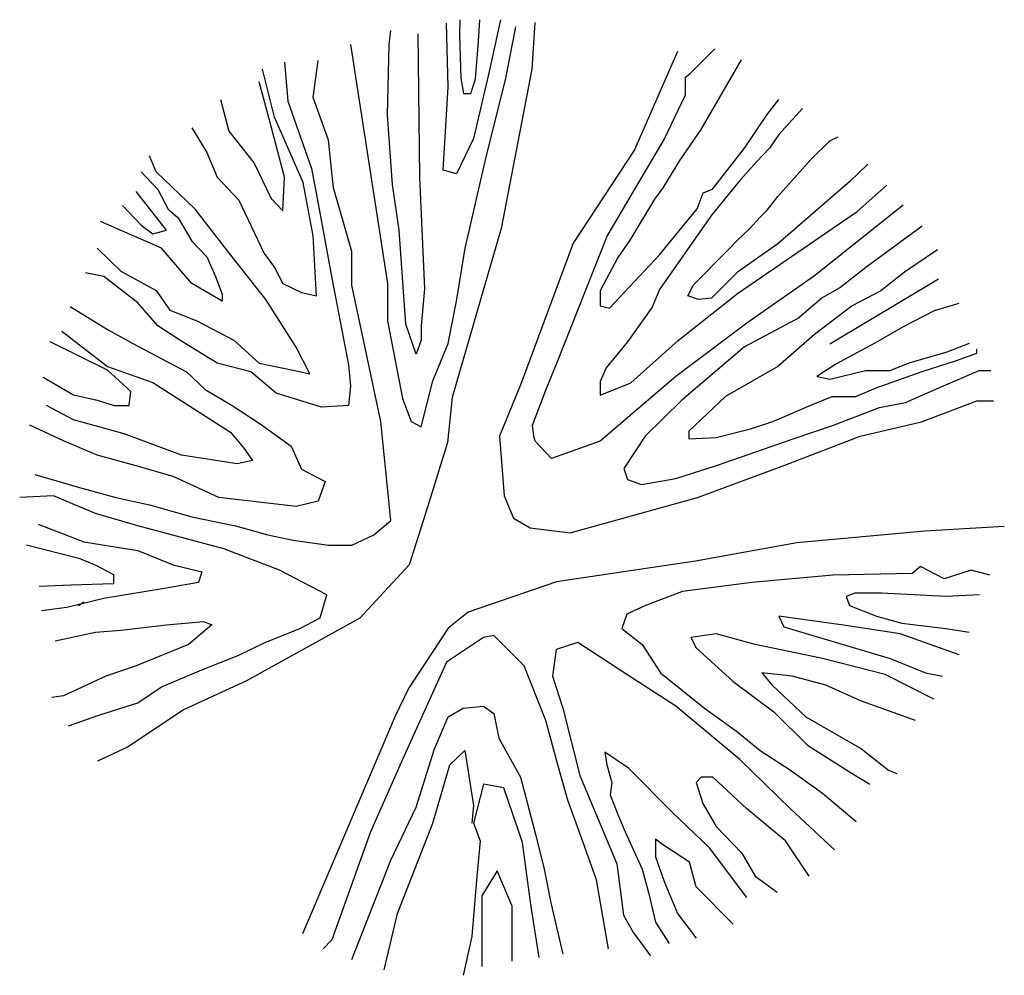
# Model space of a CAD drawing. Extents: x -0.72 to 0.71, y -0.69 to 0.7.
import ezdxf

# ---------------------------------------------------------------- set-up
doc = ezdxf.new("R2010")
doc.units = 0
doc.header["$MEASUREMENT"] = 0
doc.layers.add('JARDIN', color=76, linetype='CONTINUOUS')

msp = doc.modelspace()

# ---------------------------------------------------------------- linework, layer by layer
at = {"layer": 'JARDIN'}
for p, q in [((-0.094, 0.5982), (-0.0965, 0.6909)), ((-0.0769, 0.6962), (-0.0775, 0.6736)), ((-0.0501, 0.6645), (-0.0481, 0.6962)), ((-0.0179, 0.696), (-0.0351, 0.6163)), ((0.0322, 0.6919), (0.0277, 0.6241)), ((-0.1799, 0.66), (-0.1774, 0.6806)), ((-0.1381, 0.6754), (-0.1358, 0.467)), ((-0.0775, 0.6736), (-0.0757, 0.611)), ((-0.0105, 0.6086), (0.0042, 0.6858)), ((-0.2363, 0.66), (-0.1823, 0.3126)), ((-0.1823, 0.5571), (-0.1799, 0.66)), ((-0.0541, 0.6104), (-0.0501, 0.6645)), ((0.2397, 0.6498), (0.1772, 0.5071)), ((0.258, 0.6178), (0.2941, 0.6539)), ((-0.3321, 0.6342), (-0.3271, 0.5777)), ((-0.2903, 0.5828), (-0.283, 0.6369)), ((0.332, 0.6376), (0.2735, 0.5365)), ((-0.3468, 0.5545), (-0.3639, 0.624)), ((-0.0351, 0.6163), (-0.0572, 0.5236)), ((0.0277, 0.6241), (-0.0169, 0.3924)), ((0.2511, 0.6124), (0.258, 0.6178)), ((-0.3542, 0.5519), (-0.3689, 0.606)), ((-0.0757, 0.611), (-0.0716, 0.5886)), ((-0.0608, 0.5886), (-0.0541, 0.6104)), ((-0.0376, 0.5005), (-0.0105, 0.6086)), ((0.2511, 0.5871), (0.2511, 0.6124)), ((-0.1013, 0.4773), (-0.094, 0.5982)), ((-0.0716, 0.5886), (-0.0608, 0.5886)), ((-0.4253, 0.5802), (-0.4131, 0.534)), ((-0.3271, 0.5777), (-0.2928, 0.4799)), ((-0.2682, 0.5211), (-0.2903, 0.5828)), ((0.2201, 0.5221), (0.2511, 0.5871)), ((0.3699, 0.5582), (0.3871, 0.5799)), ((0.4216, 0.5672), (0.3871, 0.5293)), ((-0.3321, 0.467), (-0.3542, 0.5519)), ((-0.305, 0.4593), (-0.3468, 0.5545)), ((-0.1749, 0.4567), (-0.1823, 0.5571)), ((0.3372, 0.5094), (0.3699, 0.5582)), ((-0.4671, 0.539), (-0.445, 0.503)), ((-0.4131, 0.534), (-0.3763, 0.4876)), ((0.2735, 0.5365), (0.2425, 0.4913)), ((-0.2609, 0.4516), (-0.2682, 0.5211)), ((-0.0572, 0.5236), (-0.0818, 0.4722)), ((0.1374, 0.3812), (0.2201, 0.5221)), ((0.3871, 0.5293), (0.3734, 0.5094)), ((0.4336, 0.4931), (0.4612, 0.5202)), ((0.4612, 0.5202), (0.4733, 0.5257)), ((-0.445, 0.503), (-0.4301, 0.467)), ((0.1772, 0.5071), (0.0879, 0.3713)), ((0.2907, 0.4499), (0.3372, 0.5094)), ((0.3734, 0.5094), (0.3544, 0.4895)), ((-0.5186, 0.4747), (-0.5283, 0.498)), ((-0.3763, 0.4876), (-0.3517, 0.4361)), ((-0.0694, 0.3641), (-0.0376, 0.5005)), ((0.2425, 0.4913), (0.2184, 0.4517)), ((0.3544, 0.4895), (0.3303, 0.4625)), ((0.3854, 0.439), (0.4336, 0.4931)), ((-0.5407, 0.4747), (-0.5161, 0.449)), ((-0.4621, 0.4207), (-0.5186, 0.4747)), ((-0.2928, 0.4799), (-0.2804, 0.413)), ((-0.0818, 0.4722), (-0.1013, 0.4773)), ((0.5163, 0.4859), (0.4905, 0.4607)), ((-0.4301, 0.467), (-0.3983, 0.4336)), ((-0.3345, 0.4181), (-0.3321, 0.467)), ((-0.2903, 0.382), (-0.305, 0.4593)), ((-0.1358, 0.467), (-0.1284, 0.3049)), ((0.3303, 0.4625), (0.289, 0.4119)), ((0.4905, 0.4607), (0.3854, 0.3704)), ((-0.5039, 0.3899), (-0.548, 0.4464)), ((-0.5161, 0.449), (-0.5014, 0.4207)), ((-0.2339, 0.3589), (-0.2609, 0.4516)), ((-0.1652, 0.3899), (-0.1749, 0.4567)), ((0.2184, 0.4517), (0.2063, 0.4354)), ((0.2683, 0.421), (0.2769, 0.4445)), ((0.2769, 0.4445), (0.2907, 0.4499)), ((0.5008, 0.4173), (0.5439, 0.4553)), ((-0.3983, 0.4336), (-0.3615, 0.3564)), ((-0.3517, 0.4361), (-0.3345, 0.4181)), ((0.2063, 0.4354), (0.1701, 0.3758)), ((0.3699, 0.4192), (0.3854, 0.439)), ((-0.5676, 0.4259), (-0.5407, 0.3976)), ((-0.5014, 0.4207), (-0.4866, 0.4078)), ((-0.408, 0.3512), (-0.4621, 0.4207)), ((0.2132, 0.3541), (0.2683, 0.421)), ((0.3269, 0.2982), (0.5008, 0.4173)), ((0.3596, 0.4083), (0.3699, 0.4192)), ((0.568, 0.4264), (0.4388, 0.3235)), ((-0.5112, 0.3641), (-0.5995, 0.4026)), ((-0.4866, 0.4078), (-0.4671, 0.3743)), ((-0.2804, 0.413), (-0.2634, 0.3204)), ((0.289, 0.4119), (0.2132, 0.3036)), ((0.3441, 0.392), (0.3596, 0.4083)), ((-0.5407, 0.3976), (-0.5234, 0.3847)), ((-0.5234, 0.3847), (-0.5039, 0.3899)), ((-0.1554, 0.2535), (-0.1652, 0.3899)), ((-0.0169, 0.3924), (-0.037, 0.3244)), ((0.3269, 0.3758), (0.3441, 0.392)), ((0.5953, 0.3958), (0.5155, 0.3374)), ((-0.4671, 0.3743), (-0.445, 0.3512)), ((-0.2855, 0.2946), (-0.2903, 0.382)), ((0.0651, 0.1989), (0.1374, 0.3812)), ((0.1701, 0.3758), (0.1529, 0.3505)), ((0.3114, 0.3595), (0.3269, 0.3758)), ((-0.6044, 0.3641), (-0.5701, 0.3306)), ((-0.4671, 0.3126), (-0.5112, 0.3641)), ((-0.2339, 0.31), (-0.2339, 0.3589)), ((-0.0818, 0.2869), (-0.0694, 0.3641)), ((0.0879, 0.3713), (0.012, 0.1677)), ((0.2631, 0.3108), (0.3114, 0.3595)), ((0.3854, 0.3704), (0.3269, 0.3289)), ((0.6179, 0.3613), (0.5697, 0.3289)), ((-0.445, 0.3512), (-0.4326, 0.3229)), ((-0.359, 0.2895), (-0.408, 0.3512)), ((-0.3615, 0.3564), (-0.3468, 0.3358)), ((0.1529, 0.3505), (0.1271, 0.3018)), ((0.1409, 0.2765), (0.2132, 0.3541)), ((-0.5701, 0.3306), (-0.5186, 0.3023)), ((-0.3468, 0.3358), (-0.3345, 0.3126)), ((0.5155, 0.3374), (0.4756, 0.3061)), ((-0.5947, 0.3229), (-0.6216, 0.3281)), ((-0.5455, 0.2843), (-0.5947, 0.3229)), ((-0.4326, 0.3229), (-0.4228, 0.2972)), ((-0.2634, 0.3204), (-0.2388, 0.1942)), ((-0.037, 0.3244), (-0.0883, 0.1466)), ((0.3269, 0.3289), (0.289, 0.291)), ((0.4388, 0.3235), (0.3406, 0.2548)), ((0.6193, 0.3188), (0.4614, 0.2241)), ((0.5697, 0.3289), (0.5353, 0.3018)), ((-0.5186, 0.3023), (-0.4989, 0.274)), ((-0.4228, 0.2869), (-0.4671, 0.3126)), ((-0.3345, 0.3126), (-0.3075, 0.2997)), ((-0.1921, 0.1119), (-0.2339, 0.31)), ((-0.1823, 0.3126), (-0.1823, 0.2585)), ((-0.1284, 0.3049), (-0.1333, 0.2508)), ((0.1271, 0.3018), (0.1271, 0.2801)), ((0.2132, 0.3036), (0.2029, 0.2783)), ((0.2545, 0.2946), (0.2631, 0.3108)), ((0.4756, 0.3061), (0.45, 0.2918)), ((0.5353, 0.3018), (0.4939, 0.2801)), ((-0.4228, 0.2972), (-0.4228, 0.2869)), ((-0.3149, 0.22), (-0.359, 0.2895)), ((-0.3075, 0.2997), (-0.2855, 0.2946)), ((-0.094, 0.2252), (-0.0818, 0.2869)), ((0.2408, 0.2295), (0.3269, 0.2982)), ((0.27, 0.2891), (0.2545, 0.2946)), ((0.289, 0.291), (0.27, 0.2891)), ((0.45, 0.2918), (0.4158, 0.2619)), ((-0.6437, 0.2791), (-0.5897, 0.2458)), ((-0.5161, 0.2508), (-0.5455, 0.2843)), ((-0.4989, 0.274), (-0.4597, 0.2585)), ((0.1271, 0.2801), (0.1409, 0.2765)), ((0.2029, 0.2783), (0.1667, 0.2277)), ((0.4939, 0.2801), (0.4388, 0.2385)), ((0.6128, 0.2729), (0.568, 0.2494)), ((0.6489, 0.2837), (0.6128, 0.2729)), ((-0.4597, 0.2585), (-0.4057, 0.2302)), ((-0.1823, 0.2585), (-0.1602, 0.1454)), ((0.4158, 0.2619), (0.4044, 0.2562)), ((-0.5897, 0.2458), (-0.5529, 0.2252)), ((-0.4841, 0.2302), (-0.5161, 0.2508)), ((-0.1406, 0.2097), (-0.1554, 0.2535)), ((-0.1333, 0.2508), (-0.1333, 0.2302)), ((0.3406, 0.2548), (0.2373, 0.1772)), ((0.4044, 0.2562), (0.3372, 0.2205)), ((0.568, 0.2494), (0.5266, 0.2259)), ((-0.6559, 0.2431), (-0.5897, 0.1917)), ((-0.4301, 0.1968), (-0.4841, 0.2302)), ((-0.4057, 0.2302), (-0.3689, 0.1968)), ((-0.1333, 0.2302), (-0.1406, 0.2097)), ((0.1719, 0.1682), (0.2408, 0.2295)), ((0.4388, 0.2385), (0.3854, 0.1917)), ((-0.5897, 0.1865), (-0.6731, 0.2277)), ((-0.5529, 0.2252), (-0.4744, 0.184)), ((-0.2952, 0.1814), (-0.3149, 0.22)), ((-0.1161, 0.1711), (-0.094, 0.2252)), ((0.1667, 0.2277), (0.1357, 0.1899)), ((0.3372, 0.2205), (0.2459, 0.1429)), ((0.5266, 0.2259), (0.4698, 0.1953)), ((0.6317, 0.2132), (0.6644, 0.2259)), ((0.6748, 0.2114), (0.6748, 0.2169)), ((0.5766, 0.1971), (0.6317, 0.2132)), ((0.5955, 0.1844), (0.6455, 0.2007)), ((0.6455, 0.2007), (0.6748, 0.2114)), ((-0.5897, 0.1917), (-0.5234, 0.1685)), ((-0.5554, 0.1556), (-0.5897, 0.1865)), ((-0.3811, 0.184), (-0.4301, 0.1968)), ((-0.3689, 0.1968), (-0.3197, 0.1865)), ((-0.3197, 0.1865), (-0.2952, 0.1814)), ((-0.2388, 0.1942), (-0.2363, 0.1634)), ((0.0479, 0.1573), (0.0651, 0.1989)), ((0.1357, 0.1899), (0.1271, 0.17)), ((0.3854, 0.1917), (0.3096, 0.1483)), ((0.4698, 0.1953), (0.4423, 0.1772)), ((0.4612, 0.1736), (0.5129, 0.1862)), ((0.5129, 0.1862), (0.549, 0.1862)), ((0.549, 0.1862), (0.5766, 0.1971)), ((0.6196, 0.1609), (0.6782, 0.1862)), ((0.6782, 0.1862), (0.6954, 0.1862)), ((-0.683, 0.1762), (-0.6388, 0.1505)), ((-0.4744, 0.184), (-0.4473, 0.1582)), ((-0.3443, 0.1531), (-0.3811, 0.184)), ((0.2373, 0.1772), (0.1271, 0.0832)), ((0.4423, 0.1772), (0.4612, 0.1736)), ((0.5284, 0.1609), (0.5955, 0.1844)), ((-0.5234, 0.1685), (-0.4106, 0.0965)), ((-0.4473, 0.1582), (-0.408, 0.135)), ((-0.2363, 0.1634), (-0.2388, 0.135)), ((-0.1333, 0.1042), (-0.1161, 0.1711)), ((0.012, 0.1677), (-0.0191, 0.0905)), ((0.1271, 0.17), (0.1271, 0.1501)), ((0.1271, 0.1501), (0.1719, 0.1682)), ((0.4991, 0.1483), (0.5284, 0.1609)), ((0.5714, 0.1393), (0.6196, 0.1609)), ((-0.6388, 0.1505), (-0.6044, 0.1427)), ((-0.5579, 0.135), (-0.5554, 0.1556)), ((-0.2781, 0.1325), (-0.3443, 0.1531)), ((-0.1602, 0.1454), (-0.148, 0.1119)), ((-0.0883, 0.1466), (-0.0951, 0.0811)), ((0.0289, 0.1067), (0.0479, 0.1573)), ((0.3096, 0.1483), (0.2563, 0.0977)), ((0.4336, 0.1356), (0.4646, 0.1483)), ((0.4646, 0.1483), (0.4991, 0.1483)), ((-0.6388, 0.1144), (-0.6781, 0.135)), ((-0.6044, 0.1427), (-0.58, 0.135)), ((-0.58, 0.135), (-0.5579, 0.135)), ((-0.408, 0.135), (-0.3689, 0.1094)), ((-0.2388, 0.135), (-0.2781, 0.1325)), ((0.2459, 0.1429), (0.1925, 0.0905)), ((0.3785, 0.1121), (0.4336, 0.1356)), ((0.4664, 0.1067), (0.5335, 0.132)), ((0.5335, 0.132), (0.5714, 0.1393)), ((0.5946, 0.1115), (0.6749, 0.1419)), ((0.6749, 0.1419), (0.6995, 0.1419)), ((-0.6535, 0.0836), (-0.7025, 0.1067)), ((-0.5652, 0.0938), (-0.6388, 0.1144)), ((-0.3689, 0.1094), (-0.3223, 0.0759)), ((-0.1774, -0.0322), (-0.1921, 0.1119)), ((-0.148, 0.1119), (-0.1333, 0.1042)), ((0.0306, 0.0905), (0.0289, 0.1067)), ((0.2959, 0.0886), (0.3458, 0.1013)), ((0.3458, 0.1013), (0.3785, 0.1121)), ((0.4078, 0.0868), (0.4664, 0.1067)), ((0.5054, 0.0905), (0.5946, 0.1115)), ((-0.4818, 0.063), (-0.5652, 0.0938)), ((-0.4106, 0.0965), (-0.391, 0.0733)), ((-0.0191, 0.0905), (-0.0126, 0.0038)), ((0.0324, 0.0832), (0.0306, 0.0905)), ((0.1925, 0.0905), (0.1615, 0.0436)), ((0.2563, 0.0977), (0.2563, 0.0868)), ((0.2563, 0.0868), (0.2959, 0.0886)), ((0.2993, 0.049), (0.4078, 0.0868)), ((0.3959, 0.0483), (0.5054, 0.0905)), ((-0.6044, 0.063), (-0.6535, 0.0836)), ((-0.391, 0.0733), (-0.3786, 0.0553)), ((-0.3223, 0.0759), (-0.3075, 0.0424)), ((-0.0951, 0.0811), (-0.124, -0.0126)), ((0.0565, 0.058), (0.0324, 0.0832)), ((0.1271, 0.0832), (0.0565, 0.058)), ((-0.548, 0.0476), (-0.6044, 0.063)), ((-0.4007, 0.0501), (-0.4818, 0.063)), ((-0.494, 0.0321), (-0.548, 0.0476)), ((-0.3786, 0.0553), (-0.4007, 0.0501)), ((0.1615, 0.0436), (0.1667, 0.0273)), ((0.2373, 0.0291), (0.2993, 0.049)), ((0.2688, 0.0015), (0.3959, 0.0483)), ((-0.6952, 0.0347), (-0.6338, 0.0167)), ((-0.4278, 0.0013), (-0.494, 0.0321)), ((-0.3075, 0.0424), (-0.2731, 0.0244)), ((0.1874, 0.0201), (0.2373, 0.0291)), ((-0.6338, 0.0167), (-0.5775, 0.0013)), ((-0.2731, 0.0244), (-0.283, -0.0039)), ((0.1667, 0.0273), (0.1874, 0.0201)), ((-0.6683, 0.0038), (-0.7173, 0.0013)), ((-0.6069, -0.022), (-0.6683, 0.0038)), ((-0.5775, 0.0013), (-0.5283, -0.0091)), ((-0.3149, -0.0116), (-0.4278, 0.0013)), ((-0.0126, 0.0038), (0.0009, -0.0289)), ((0.0834, -0.0499), (0.2688, 0.0015)), ((-0.5283, -0.0091), (-0.4671, -0.027)), ((-0.283, -0.0039), (-0.3149, -0.0116)), ((-0.124, -0.0126), (-0.1508, -0.0968)), ((-0.5455, -0.0399), (-0.6069, -0.022)), ((-0.4671, -0.027), (-0.4032, -0.0399)), ((-0.6903, -0.0374), (-0.6241, -0.063)), ((-0.4204, -0.0734), (-0.5455, -0.0399)), ((-0.4032, -0.0399), (-0.3565, -0.0528)), ((-0.202, -0.0528), (-0.1774, -0.0322)), ((0.0009, -0.0289), (0.0255, -0.0429)), ((0.0255, -0.0429), (0.0834, -0.0499)), ((0.715, -0.0408), (0.5994, -0.0475)), ((-0.3565, -0.0528), (-0.3197, -0.0605)), ((-0.2339, -0.0682), (-0.202, -0.0528)), ((0.5994, -0.0475), (0.4133, -0.0644)), ((-0.7076, -0.0675), (-0.631, -0.087)), ((-0.6241, -0.063), (-0.5455, -0.0759)), ((-0.3197, -0.0605), (-0.2682, -0.0682)), ((-0.2682, -0.0682), (-0.2339, -0.0682)), ((0.4133, -0.0644), (0.2656, -0.0912)), ((-0.5455, -0.0759), (-0.494, -0.0965)), ((-0.3395, -0.1043), (-0.4204, -0.0734)), ((-0.631, -0.087), (-0.6067, -0.0969)), ((-0.6067, -0.0969), (-0.5806, -0.1105)), ((-0.494, -0.0965), (-0.4524, -0.1068)), ((-0.1508, -0.0968), (-0.2224, -0.174)), ((0.2656, -0.0912), (0.0635, -0.1215)), ((0.593, -0.0991), (0.5808, -0.1093)), ((0.6273, -0.117), (0.593, -0.0991)), ((-0.5806, -0.1105), (-0.5806, -0.1243)), ((-0.4524, -0.1068), (-0.4572, -0.1223)), ((-0.2707, -0.1403), (-0.3395, -0.1043)), ((0.4654, -0.1118), (0.3477, -0.1222)), ((0.5808, -0.1093), (0.4654, -0.1118)), ((0.6666, -0.1041), (0.6273, -0.117)), ((0.6937, -0.1118), (0.6666, -0.1041)), ((-0.6423, -0.1263), (-0.6889, -0.1282)), ((-0.5806, -0.1243), (-0.6423, -0.1263)), ((-0.4572, -0.1223), (-0.5014, -0.13)), ((0.0635, -0.1215), (-0.0649, -0.1653)), ((0.3477, -0.1222), (0.247, -0.1351)), ((-0.5014, -0.13), (-0.5947, -0.1455)), ((-0.2804, -0.1738), (-0.2707, -0.1403)), ((0.247, -0.1351), (0.193, -0.1556)), ((0.4974, -0.1376), (0.485, -0.1428)), ((0.485, -0.1428), (0.49, -0.1556)), ((0.5365, -0.1376), (0.4974, -0.1376)), ((0.6298, -0.1428), (0.5365, -0.1376)), ((0.679, -0.1402), (0.6298, -0.1428)), ((-0.5947, -0.1455), (-0.6485, -0.1584)), ((-0.6315, -0.1557), (-0.6241, -0.1505)), ((0.193, -0.1556), (0.1661, -0.1685)), ((0.49, -0.1556), (0.5291, -0.1711)), ((-0.6485, -0.1584), (-0.6855, -0.1634)), ((-0.0649, -0.1653), (-0.0938, -0.1888)), ((0.1661, -0.1685), (0.1587, -0.1891)), ((0.4776, -0.1839), (0.3868, -0.1711)), ((0.3868, -0.1711), (0.3942, -0.1865)), ((0.5291, -0.1711), (0.5661, -0.1814)), ((-0.5701, -0.1917), (-0.5039, -0.184)), ((-0.5039, -0.184), (-0.4499, -0.1788)), ((-0.4376, -0.184), (-0.4719, -0.2123)), ((-0.4499, -0.1788), (-0.4376, -0.184)), ((-0.2224, -0.174), (-0.3874, -0.2652)), ((-0.3099, -0.1892), (-0.2804, -0.1738)), ((0.5636, -0.1968), (0.4776, -0.1839)), ((0.5661, -0.1814), (0.6298, -0.1891)), ((-0.6658, -0.2072), (-0.6069, -0.1944)), ((-0.6069, -0.1944), (-0.5701, -0.1917)), ((-0.3615, -0.2098), (-0.3099, -0.1892)), ((-0.0938, -0.1888), (-0.1516, -0.2763)), ((-0.0278, -0.1994), (-0.0425, -0.202)), ((0.0164, -0.2432), (-0.0278, -0.1994)), ((0.1587, -0.1891), (0.1882, -0.2122)), ((0.296, -0.1968), (0.2592, -0.202)), ((0.3525, -0.2122), (0.296, -0.1968)), ((0.3942, -0.1865), (0.5489, -0.2328)), ((0.6494, -0.2276), (0.5636, -0.1968)), ((0.6298, -0.1891), (0.6641, -0.1943)), ((-0.4719, -0.2123), (-0.548, -0.2432)), ((-0.3983, -0.2278), (-0.3615, -0.2098)), ((-0.0425, -0.202), (-0.0965, -0.238)), ((0.0948, -0.2097), (0.0629, -0.2199)), ((0.1661, -0.256), (0.0948, -0.2097)), ((0.1882, -0.2122), (0.2151, -0.2534)), ((0.2592, -0.202), (0.2666, -0.2174)), ((0.4507, -0.2328), (0.3525, -0.2122)), ((-0.4499, -0.2484), (-0.3983, -0.2278)), ((0.0629, -0.2199), (0.058, -0.2586)), ((0.2666, -0.2174), (0.3206, -0.2663)), ((-0.548, -0.2432), (-0.5922, -0.2586)), ((-0.0965, -0.238), (-0.1604, -0.3796)), ((0.0482, -0.3229), (0.0164, -0.2432)), ((0.5415, -0.256), (0.4507, -0.2328)), ((0.5489, -0.2328), (0.6004, -0.2534)), ((-0.5112, -0.2741), (-0.4499, -0.2484)), ((0.2372, -0.3023), (0.1661, -0.256)), ((0.2151, -0.2534), (0.279, -0.3049)), ((0.4066, -0.2586), (0.3624, -0.2534)), ((0.3624, -0.2534), (0.3771, -0.2715)), ((0.6126, -0.292), (0.5415, -0.256)), ((0.6004, -0.2534), (0.625, -0.2586)), ((-0.5922, -0.2586), (-0.6535, -0.2869)), ((-0.3874, -0.2652), (-0.479, -0.3074)), ((0.058, -0.2586), (0.0728, -0.3049)), ((0.3206, -0.2663), (0.3795, -0.3101)), ((0.3771, -0.2715), (0.4261, -0.3178)), ((0.4556, -0.2715), (0.4066, -0.2586)), ((0.5071, -0.2946), (0.4556, -0.2715)), ((-0.5455, -0.2973), (-0.5112, -0.2741)), ((-0.1516, -0.2763), (-0.1709, -0.3168)), ((-0.6535, -0.2869), (-0.6706, -0.2896)), ((-0.602, -0.3152), (-0.5455, -0.2973)), ((0.5857, -0.3229), (0.5071, -0.2946)), ((-0.479, -0.3074), (-0.5593, -0.3613)), ((-0.0941, -0.3178), (-0.0721, -0.3049)), ((-0.0721, -0.3049), (-0.0425, -0.3023)), ((-0.0425, -0.3023), (-0.0278, -0.3126)), ((-0.0278, -0.3126), (-0.0204, -0.3486)), ((0.0728, -0.3049), (0.0973, -0.4027)), ((0.3305, -0.3796), (0.2372, -0.3023)), ((0.279, -0.3049), (0.3256, -0.3384)), ((0.3795, -0.3101), (0.4286, -0.359)), ((-0.6462, -0.3307), (-0.602, -0.3152)), ((-0.1709, -0.3168), (-0.3057, -0.6331)), ((-0.1137, -0.364), (-0.0941, -0.3178)), ((0.0654, -0.3873), (0.0482, -0.3229)), ((0.4261, -0.3178), (0.5071, -0.364)), ((0.3256, -0.3384), (0.3599, -0.3667)), ((-0.0204, -0.3486), (0.0114, -0.4052)), ((-0.5593, -0.3613), (-0.6039, -0.3823)), ((-0.1406, -0.449), (-0.1137, -0.364)), ((-0.0916, -0.3873), (-0.0696, -0.3667)), ((-0.0696, -0.3667), (-0.0573, -0.4464)), ((0.1684, -0.3923), (0.1341, -0.3692)), ((0.1341, -0.3692), (0.1366, -0.3873)), ((0.3599, -0.3667), (0.4041, -0.395)), ((0.4286, -0.359), (0.49, -0.3975)), ((0.5071, -0.364), (0.5464, -0.395)), ((-0.1604, -0.3796), (-0.207, -0.485)), ((0.4041, -0.4516), (0.3305, -0.3796)), ((-0.1162, -0.4721), (-0.0916, -0.3873)), ((0.0801, -0.4387), (0.0654, -0.3873)), ((0.1366, -0.3873), (0.144, -0.4129)), ((0.2323, -0.4567), (0.1684, -0.3923)), ((0.4041, -0.395), (0.4507, -0.4284)), ((0.49, -0.3975), (0.5194, -0.4156)), ((0.5464, -0.395), (0.5587, -0.4001)), ((0.0114, -0.4052), (0.0335, -0.4902)), ((0.0973, -0.4027), (0.1514, -0.5314)), ((0.144, -0.4129), (0.1415, -0.431)), ((0.2739, -0.4052), (0.2666, -0.4129)), ((0.2666, -0.4129), (0.2765, -0.4438)), ((0.2912, -0.4052), (0.2739, -0.4052)), ((0.3403, -0.4516), (0.2912, -0.4052)), ((-0.0425, -0.4156), (-0.0573, -0.4721)), ((-0.013, -0.4207), (-0.0425, -0.4156)), ((0.0139, -0.5004), (-0.013, -0.4207)), ((0.4507, -0.4284), (0.4997, -0.4696)), ((0.1022, -0.5004), (0.0801, -0.4387)), ((0.1415, -0.431), (0.1537, -0.4619)), ((0.2765, -0.4438), (0.296, -0.4773)), ((-0.1776, -0.5262), (-0.1406, -0.449)), ((-0.0573, -0.4464), (-0.0597, -0.4721)), ((0.2863, -0.5081), (0.2323, -0.4567)), ((0.3967, -0.4979), (0.3403, -0.4516)), ((0.4679, -0.5108), (0.4041, -0.4516)), ((-0.1677, -0.6034), (-0.1162, -0.4721)), ((-0.0573, -0.4721), (-0.0475, -0.4979)), ((0.1537, -0.4619), (0.1636, -0.485)), ((-0.207, -0.485), (-0.2634, -0.642)), ((0.1636, -0.485), (0.1882, -0.5391)), ((0.296, -0.4773), (0.333, -0.5158)), ((-0.0475, -0.4979), (-0.0523, -0.5493)), ((0.0261, -0.5906), (0.0139, -0.5004)), ((0.0335, -0.4902), (0.0458, -0.5391)), ((0.1219, -0.5545), (0.1022, -0.5004)), ((0.2176, -0.5031), (0.2077, -0.4954)), ((0.2077, -0.4954), (0.2077, -0.521)), ((0.4311, -0.5493), (0.3967, -0.4979)), ((0.2569, -0.5287), (0.2176, -0.5031)), ((0.3403, -0.5802), (0.2863, -0.5081)), ((-0.2339, -0.6703), (-0.1776, -0.5262)), ((0.2077, -0.521), (0.2201, -0.5571)), ((0.2666, -0.5648), (0.2569, -0.5287)), ((0.333, -0.5158), (0.3525, -0.5493)), ((-0.0229, -0.5416), (-0.045, -0.5777)), ((-0.0008, -0.5931), (-0.0229, -0.5416)), ((0.0458, -0.5391), (0.0555, -0.5879)), ((0.1514, -0.5314), (0.1611, -0.606)), ((0.1882, -0.5391), (0.198, -0.5751)), ((-0.0523, -0.5493), (-0.0597, -0.6368)), ((0.139, -0.6549), (0.1219, -0.5545)), ((0.2201, -0.5571), (0.2397, -0.6034)), ((0.3525, -0.5493), (0.3845, -0.5725)), ((0.3206, -0.6189), (0.2666, -0.5648)), ((-0.045, -0.5777), (-0.045, -0.6806)), ((0.198, -0.5751), (0.2077, -0.6162)), ((-0.0008, -0.6728), (-0.0008, -0.5931)), ((0.0385, -0.6678), (0.0261, -0.5906)), ((0.0555, -0.5879), (0.0728, -0.6626)), ((-0.1873, -0.6857), (-0.1677, -0.6034)), ((0.1611, -0.606), (0.1758, -0.6318)), ((0.2397, -0.6034), (0.2666, -0.6395)), ((0.2077, -0.6162), (0.2274, -0.6472)), ((-0.2634, -0.642), (-0.2756, -0.6549)), ((-0.0597, -0.6368), (-0.0721, -0.6934)), ((0.1758, -0.6318), (0.2004, -0.6651))]:
    msp.add_line(p, q, dxfattribs=at)

doc.saveas('drawing.dxf')
